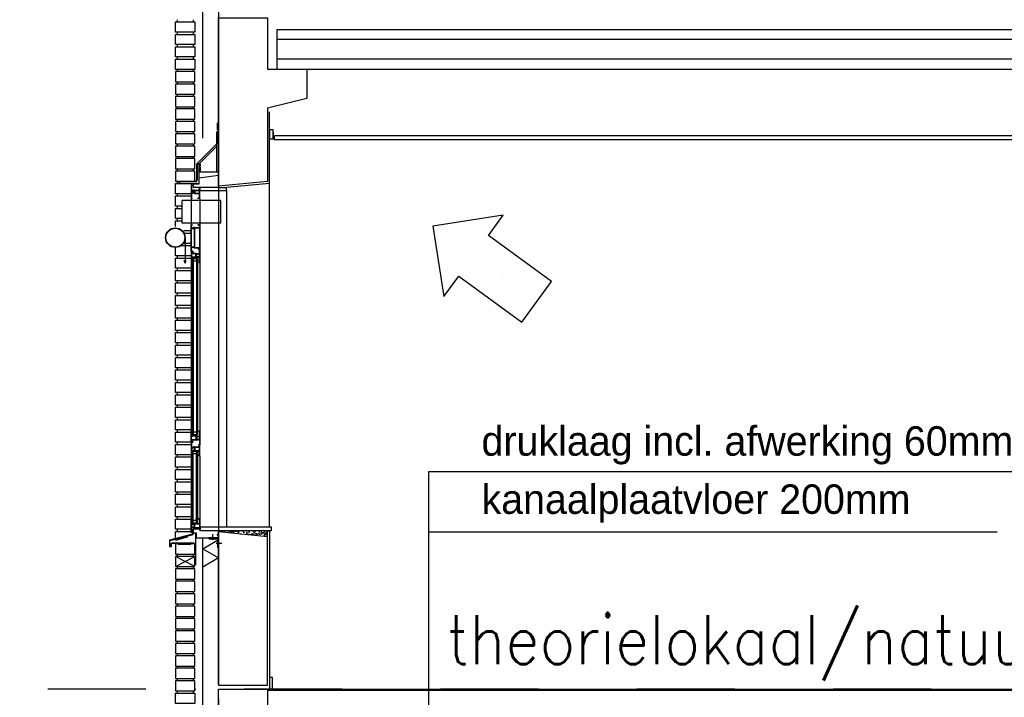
# Model space of a CAD drawing. Extents: x 0 to 140000, y 0 to 84100.
# Tile 45 of 105: x 33541 to 38557, y 15285 to 18738. Entities that reach past the tile are written whole.
import ezdxf
from ezdxf.enums import TextEntityAlignment as Align

# ---------------------------------------------------------------- set-up
doc = ezdxf.new("R2010")
doc.units = 0
doc.header["$LTSCALE"] = 100
doc.header["$MEASUREMENT"] = 0
for name, pattern in [('B0201', [50, 31.25, -6.25, 6.25, -6.25]), ('B0701', [9.375, 6.25, -3.125]), ('B0702', [4.6875, 3.125, -1.5625]), ('DASHDOT', [1, 0.5, -0.25, 0, -0.25])]:
    doc.linetypes.add(name, pattern=pattern)
doc.layers.get('0').update_dxf_attribs({"linetype": 'CONTINUOUS'})
for name, color, linetype in [('AA28----_ARCEER', 2, 'CONTINUOUS'), ('AA28----_KONSTRUKTIE', 1, 'CONTINUOUS'), ('AI31----_BUITENKOZIJ', 7, 'CONTINUOUS'), ('AL$0A---_WIJZIGINGEN', 2, 'CONTINUOUS'), ('AL$1A---_ALGEMEEN', 1, 'CONTINUOUS'), ('AL$1A---_ARCEER', 7, 'CONTINUOUS'), ('AL$7A---_STRAMIEN', 42, 'B0201'), ('AL$8A---_HULPLIJNEN', 1, 'CONTINUOUS'), ('AL21----_BUITENWAND', 2, 'CONTINUOUS'), ('AL21K---_ISOLATIE', 1, 'CONTINUOUS'), ('AL23----_ARCEER', 3, 'CONTINUOUS'), ('AL23----_VLOEREN', 7, 'CONTINUOUS'), ('AL28----_KONSTRUKTIE', 3, 'CONTINUOUS'), ('AL28MH--_METAAL', 3, 'CONTINUOUS'), ('AL31----_BUITENKOZIJ', 7, 'CONTINUOUS'), ('AL41P---_PLEISTERWRK', 7, 'CONTINUOUS'), ('AL43----_VLOERAFW', 1, 'CONTINUOUS'), ('AL45----_PLAFONDAFW', 7, 'CONTINUOUS'), ('AT$0A---_WIJZIGINGEN', 7, 'CONTINUOUS'), ('AT$1A---_ALGEMEEN', 7, 'CONTINUOUS'), ('AT$1A---_TEKST', 2, 'CONTINUOUS'), ('DICHTING', 3, 'B0702'), ('RNR-NM', 2, 'CONTINUOUS')]:
    doc.layers.add(name, color=color, linetype=linetype)
doc.styles.add('02_100', font='B-GBP.shx', dxfattribs={"height": 250})
doc.styles.add('03_AT', font='B-GBP')
doc.styles.add('BD_25-100-ROMANS', font='ROMANS', dxfattribs={"width": 0.9, "height": 250})

# ---------------------------------------------------------------- blocks, each defined once
blk = doc.blocks.new('281LGPH')
at = {"layer": 'AL28MH--_METAAL'}
blk.add_lwpolyline([(100, 0), (100, 4, 0.414214), (94, 10), (22, 10, -0.414214), (10, 22), (10, 94, 0.414214), (4, 100), (0, 100), (0, 0)], format="xyb", close=True, dxfattribs=at)
blk = doc.blocks.new('AD28HGHC')
at = {"color": 0, "linetype": 'BYBLOCK'}
blk.add_lwpolyline([(-14, -14), (36, -14), (36, -12.5, 0.414214), (32.5, -9), (-2, -9, -0.414214), (-9, -2), (-9, 32.5, 0.414214), (-12.5, 36), (-14, 36)], format="xyb", close=True, dxfattribs=at)
blk = doc.blocks.new('AS00S005')
at = {"layer": 'AL$0A---_WIJZIGINGEN'}
blk.add_lwpolyline([(0, 0), (-5.12, -5.12), (-5.12, -2.56), (-13.06, -2.56), (-13.06, 2.56), (-5.12, 2.56), (-5.12, 5.12)], close=True, dxfattribs=at)
at = {"layer": 'AT$0A---_WIJZIGINGEN', "color": 3, "style": '03_AT'}
blk.add_attdef('NUMMER', text='', height=3.5, dxfattribs=at).set_placement((-8.98, -0.06), align=Align.MIDDLE)

msp = doc.modelspace()

# ---------------------------------------------------------------- hatches: boundary and pattern name
at = {"layer": 'AA28----_KONSTRUKTIE'}
h = msp.add_hatch(dxfattribs=at)
h.set_pattern_fill('AR-SAND', color=256, scale=10, style=0)
h.set_pattern_definition([(37.5, (62074.577, -11818.375), (-0.6299336, 19.268238), [0, -15.2, 0, -17, 0, -16.25]), (7.5, (62074.577, -11818.375), (17.697767, 28.22146), [0, -8.2, 0, -13.7, 0, -5.25]), (327.5, (62062.277, -11818.375), (31.1414186, 0.0565905), [0, -5, 0, -18, 0, -23.5]), (317.5, (62062.277, -11818.375), (30.061266, 8.776756), [0, -2.5, 0, -11.8, 0, -13.5])])
h.paths.add_polyline_path([(34553.8, 16134), (34553.8, 16130), (34803.8, 16105.1), (34803.8, 16134)])
h = msp.add_hatch(dxfattribs=at)
h.set_pattern_fill('PREFAB3', color=256, scale=250, style=0)
h.set_pattern_definition([(0, (62114.58, -11708.38), (147.5, 107.5), [0, -60, 0, -80, 0, -140]), (10, (62217.08, -11593.38), (82.7218, 207.5171), [0, -155, 0, -35, 0, -132.5]), (20, (62132.08, -11618.38), (52.685, 242.6531), [0, -107.5, 0, -72.5, 0, -157.5]), (30, (62229.58, -11643.38), (5.9327, 199.7243), [0, -140, 0, -177.5, 0, -127.5]), (40, (62187.08, -11668.38), (70.0209, 212.13987), [0, -102.5, 0, -82.5, 0, -142.5]), (50, (62292.08, -11693.38), (-38.52095, 156.3366), [0, -30, 0, -197.5, 0, -117.5]), (60, (62244.58, -11718.38), (-37.55926, 269.94546), [0, -37.5, 0, -117.5, 0, -135]), (70, (62184.58, -11743.38), (-70.44244, 142.6985), [0, -70, 0, -80, 0, -182.5]), (80, (62202.08, -11768.38), (-85.4692, 177.53878), [0, -90, 0, -107.5]), (90, (62309.58, -11793.38), (-167.5, 115), [0, -137.5, 0, -77.5, 0, -182.5]), (100, (62099.58, -11768.38), (-151.4735, 67.2181), [0, -70, 0, -145, 0, -165]), (110, (62124.58, -11743.38), (-156.81115, 123.83563), [0, -120, 0, -95, 0, -132.5]), (120, (62149.58, -11718.38), (-222.98394, 76.2195), [0, -165, 0, -52.5, 0, -190]), (130, (62174.58, -11693.38), (-165.16337, -1.52075), [0, -95, 0, -35, 0, -195]), (140, (62199.58, -11668.38), (-259.7095, -33.3688), [0, -27.5, 0, -145, 0, -120]), (150, (62224.58, -11643.38), (-200.9984, -83.1394), [0, -70, 0, -82.5, 0, -160]), (160, (62249.58, -11618.38), (-247.3775, -138.7602), [0, -147.5, 0, -60, 0, -102.5]), (170, (62274.58, -11593.38), (-121.19774, -125.86643), [0, -95, 0, -55, 0, -192.5]), (45, (62074.58, -11818.38), (-110.87434, 110.87434), [])])
h.paths.add_polyline_path([(34803.8, 16056.2), (34553.8, 16056.2), (34553.8, 16048), (34553.8, 16048), (34553.8, 15326.7), (34803.8, 15326.7)])
h.paths.add_polyline_path([(34553.8, 16130), (34553.8, 16098), (34553.8, 16098), (34553.8, 16056.2), (34803.8, 16056.2), (34803.8, 16105.1)], flags=16)
h.paths.add_polyline_path([(34803.8, 15326.7), (34803.8, 16105.1), (34553.8, 16130), (34553.8, 15326.7)])

# ---------------------------------------------------------------- linework, layer by layer
at = {"color": 1, "linetype": 'CONTINUOUS'}
for q in [(34553.8, 16089), (34553.8, 15995.5)]:
    msp.add_line((34473.8, 16041.7), q, dxfattribs=at)
at = {"layer": 'AA28----_ARCEER'}
for p, q in [((34383.8, 17627.2), (34383.8, 17497.5)), ((34383.8, 17497.5), (34379, 17511.3)), ((34383.8, 17497.5), (34388.6, 17511.3))]:
    msp.add_line(p, q, dxfattribs=at)
at = {"layer": 'AI31----_BUITENKOZIJ', "color": 1}
for p, q in [((34413.8, 17825.9), (34413.8, 16195.5)), ((34458.8, 17825.9), (34458.8, 16642.6)), ((34458.8, 16515.2), (34458.8, 16195.5))]:
    msp.add_line(p, q, dxfattribs=at)
at = {"layer": 'AI31----_BUITENKOZIJ'}
for p, q in [((34307.6, 16058.9), (34313.6, 16071.9)), ((34309.5, 16057.8), (34307.6, 16058.9)), ((34315, 16069.9), (34309.5, 16057.8)), ((34313.6, 16071.9), (34427.2, 16071.9)), ((34427.2, 16069.9), (34315, 16069.9))]:
    msp.add_line(p, q, dxfattribs=at)
at = {"layer": 'AI31----_BUITENKOZIJ', "linetype": 'CONTINUOUS'}
for points in [[(34413.8, 17896.4), (34413.8, 17826.4)], [(34418.8, 17896.4), (34413.8, 17896.4)], [(34415.8, 17894.4), (34415.8, 17869.9)], [(34416.8, 17894.4), (34415.8, 17894.4)], [(34418.8, 17869.9), (34415.8, 17869.9)], [(34415.8, 17867.9), (34415.8, 17854.9)], [(34416.8, 17867.9), (34415.8, 17867.9)], [(34418.8, 17896.4), (34418.8, 17893.4), (34416.8, 17893.4), (34416.8, 17894.4)], [(34418.8, 17869.9), (34418.8, 17866.9), (34416.8, 17866.9), (34416.8, 17867.9)], [(34426.8, 17869.9), (34426.8, 17866.9), (34428.8, 17866.9), (34428.8, 17867.9)], [(34431.8, 17869.9), (34426.8, 17869.9)], [(34431.8, 17867.9), (34428.8, 17867.9)], [(34431.8, 17869.9), (34456.8, 17869.9)], [(34431.8, 17867.9), (34431.8, 17854.9)], [(34433.8, 17867.9), (34433.8, 17854.9)], [(34433.8, 17867.9), (34456.8, 17867.9)], [(34453.8, 17876.4), (34453.8, 17873.4), (34455.8, 17873.4), (34455.8, 17874.4)], [(34458.8, 17876.4), (34453.8, 17876.4)], [(34456.8, 17854.9), (34456.8, 17867.9)], [(34458.8, 17826.4), (34458.8, 17876.4)], [(34418.8, 17826.4), (34413.8, 17826.4)], [(34416.8, 17854.9), (34415.8, 17854.9)], [(34415.8, 17852.9), (34415.8, 17828.4)], [(34418.8, 17852.9), (34415.8, 17852.9)], [(34416.8, 17828.4), (34415.8, 17828.4)], [(34418.8, 17852.9), (34418.8, 17855.9), (34416.8, 17855.9), (34416.8, 17854.9)], [(34418.8, 17826.4), (34418.8, 17829.4), (34416.8, 17829.4), (34416.8, 17828.4)], [(34426.8, 17852.9), (34426.8, 17855.9), (34428.8, 17855.9), (34428.8, 17854.9)], [(34431.8, 17852.9), (34426.8, 17852.9)], [(34431.8, 17854.9), (34428.8, 17854.9)], [(34431.8, 17852.9), (34456.8, 17852.9)], [(34433.8, 17854.9), (34456.8, 17854.9)], [(34448.8, 17826.4), (34448.8, 17829.4), (34450.8, 17829.4), (34450.8, 17828.4)], [(34458.8, 17826.4), (34448.8, 17826.4)], [(34456.8, 17828.4), (34450.8, 17828.4)], [(34456.8, 17828.4), (34456.8, 17852.9)], [(34413.8, 17559.4), (34413.8, 17693.4)], [(34418.8, 17693.4), (34413.8, 17693.4)], [(34416.8, 17691.4), (34415.8, 17691.4)], [(34415.8, 17679), (34415.8, 17691.4)], [(34418.8, 17679), (34415.8, 17679)], [(34415.8, 17577.4), (34415.8, 17677)], [(34416.8, 17677), (34415.8, 17677)], [(34418.8, 17693.4), (34418.8, 17690.4), (34416.8, 17690.4), (34416.8, 17691.4)], [(34418.8, 17679), (34418.8, 17676), (34416.8, 17676), (34416.8, 17677)], [(34431.8, 17679), (34426.8, 17679)], [(34426.8, 17679), (34426.8, 17676), (34428.8, 17676), (34428.8, 17677)], [(34431.8, 17677), (34428.8, 17677)], [(34431.8, 17679), (34456.8, 17679)], [(34431.8, 17577.4), (34431.8, 17677)], [(34433.8, 17577.4), (34433.8, 17677)], [(34433.8, 17677), (34456.8, 17677)], [(34458.8, 17693.4), (34448.8, 17693.4)], [(34448.8, 17693.4), (34448.8, 17690.4), (34450.8, 17690.4), (34450.8, 17691.4)], [(34456.8, 17691.4), (34450.8, 17691.4)], [(34456.8, 17691.4), (34456.8, 17679)], [(34456.8, 17677), (34456.8, 17577.4)], [(34458.8, 17693.4), (34458.8, 17575.4)], [(34418.8, 17559.4), (34413.8, 17559.4)], [(34416.8, 17577.4), (34415.8, 17577.4)], [(34418.8, 17575.4), (34415.8, 17575.4)], [(34415.8, 17561.4), (34415.8, 17575.4)], [(34416.8, 17561.4), (34415.8, 17561.4)], [(34418.8, 17575.4), (34418.8, 17578.4), (34416.8, 17578.4), (34416.8, 17577.4)], [(34418.8, 17559.4), (34418.8, 17562.4), (34416.8, 17562.4), (34416.8, 17561.4)], [(34426.8, 17575.4), (34426.8, 17578.4), (34428.8, 17578.4), (34428.8, 17577.4)], [(34431.8, 17575.4), (34426.8, 17575.4)], [(34431.8, 17577.4), (34428.8, 17577.4)], [(34431.8, 17575.4), (34450, 17575.4)], [(34433.8, 17577.4), (34456.8, 17577.4)], [(34450, 17569.3), (34452, 17569.3)], [(34452, 17575.4), (34452, 17569.3)], [(34452, 17575.4), (34458.8, 17575.4)], [(34453.8, 17572.3), (34458.8, 17572.3)], [(34453.8, 17572.3), (34453.8, 17569.3), (34455.8, 17569.3), (34455.8, 17570.3)], [(34455.8, 17570.3), (34456.8, 17570.3)], [(34456.8, 17547.3), (34456.8, 17570.3)], [(34458.8, 17500.3), (34458.8, 17572.3)], [(34413.8, 17556.5), (34413.8, 17500.3)], [(34413.8, 17556.5), (34423.8, 17556.5)], [(34415.8, 17554.5), (34421.8, 17554.5)], [(34415.8, 17554.5), (34415.8, 17547.3)], [(34440.8, 17547.3), (34415.8, 17547.3)], [(34415.8, 17545.3), (34415.8, 17527.3)], [(34438.8, 17545.3), (34415.8, 17545.3)], [(34438.8, 17527.3), (34415.8, 17527.3)], [(34440.8, 17525.3), (34415.8, 17525.3)], [(34423.8, 17556.5), (34423.8, 17553.5), (34421.8, 17553.5), (34421.8, 17554.5)], [(34438.8, 17527.3), (34438.8, 17545.3)], [(34440.8, 17547.3), (34445.8, 17547.3)], [(34440.8, 17527.3), (34440.8, 17545.3)], [(34440.8, 17545.3), (34443.8, 17545.3)], [(34440.8, 17527.3), (34443.8, 17527.3)], [(34440.8, 17525.3), (34445.8, 17525.3)], [(34445.8, 17547.3), (34445.8, 17544.3), (34443.8, 17544.3), (34443.8, 17545.3)], [(34445.8, 17525.3), (34445.8, 17528.3), (34443.8, 17528.3), (34443.8, 17527.3)], [(34453.8, 17547.3), (34456.8, 17547.3)], [(34453.8, 17547.3), (34453.8, 17544.3), (34455.8, 17544.3), (34455.8, 17545.3)], [(34453.8, 17525.3), (34453.8, 17528.3), (34455.8, 17528.3), (34455.8, 17527.3)], [(34453.8, 17525.3), (34456.8, 17525.3)], [(34455.8, 17545.3), (34456.8, 17545.3)], [(34455.8, 17527.3), (34456.8, 17527.3)], [(34456.8, 17527.3), (34456.8, 17545.3)], [(34456.8, 17502.3), (34456.8, 17525.3)], [(34413.8, 17500.3), (34418.8, 17500.3)], [(34418.8, 17500.3), (34418.8, 17503.3), (34416.8, 17503.3), (34416.8, 17502.3)], [(34453.8, 17500.3), (34453.8, 17503.3), (34455.8, 17503.3), (34455.8, 17502.3)], [(34453.8, 17500.3), (34458.8, 17500.3)], [(34455.8, 17502.3), (34456.8, 17502.3)], [(34413.8, 16642.6), (34418.8, 16642.6)], [(34413.8, 16586.4), (34413.8, 16642.6)], [(34440.8, 16617.6), (34415.8, 16617.6)], [(34438.8, 16615.6), (34415.8, 16615.6)], [(34415.8, 16597.6), (34415.8, 16615.6)], [(34418.8, 16642.6), (34418.8, 16639.6), (34416.8, 16639.6), (34416.8, 16640.6)], [(34438.8, 16615.6), (34438.8, 16597.6)], [(34440.8, 16617.6), (34445.8, 16617.6)], [(34440.8, 16615.6), (34443.8, 16615.6)], [(34440.8, 16615.6), (34440.8, 16597.6)], [(34445.8, 16617.6), (34445.8, 16614.6), (34443.8, 16614.6), (34443.8, 16615.6)], [(34453.8, 16642.6), (34458.8, 16642.6)], [(34453.8, 16642.6), (34453.8, 16639.6), (34455.8, 16639.6), (34455.8, 16640.6)], [(34453.8, 16617.6), (34456.8, 16617.6)], [(34453.8, 16617.6), (34453.8, 16614.6), (34455.8, 16614.6), (34455.8, 16615.6)], [(34455.8, 16640.6), (34456.8, 16640.6)], [(34455.8, 16615.6), (34456.8, 16615.6)], [(34456.8, 16640.6), (34456.8, 16617.6)], [(34456.8, 16615.6), (34456.8, 16597.6)], [(34458.8, 16642.6), (34458.8, 16570.6)], [(34413.8, 16586.4), (34423.8, 16586.4)], [(34413.8, 16585.2), (34413.8, 16515.2)], [(34418.8, 16585.2), (34413.8, 16585.2)], [(34438.8, 16597.6), (34415.8, 16597.6)], [(34440.8, 16595.6), (34415.8, 16595.6)], [(34415.8, 16588.4), (34415.8, 16595.6)], [(34415.8, 16588.4), (34421.8, 16588.4)], [(34416.8, 16583.2), (34415.8, 16583.2)], [(34415.8, 16583.2), (34415.8, 16561.2)], [(34418.8, 16561.2), (34415.8, 16561.2)], [(34415.8, 16559.2), (34415.8, 16542.2)], [(34416.8, 16559.2), (34415.8, 16559.2)], [(34418.8, 16585.2), (34418.8, 16582.2), (34416.8, 16582.2), (34416.8, 16583.2)], [(34418.8, 16561.2), (34418.8, 16558.2), (34416.8, 16558.2), (34416.8, 16559.2)], [(34423.8, 16586.4), (34423.8, 16589.4), (34421.8, 16589.4), (34421.8, 16588.4)], [(34431.8, 16561.2), (34426.8, 16561.2)], [(34426.8, 16561.2), (34426.8, 16558.2), (34428.8, 16558.2), (34428.8, 16559.2)], [(34431.8, 16559.2), (34428.8, 16559.2)], [(34431.8, 16561.2), (34456.8, 16561.2)], [(34431.8, 16559.2), (34431.8, 16542.2)], [(34433.8, 16559.2), (34433.8, 16542.2)], [(34433.8, 16559.2), (34456.8, 16559.2)], [(34440.8, 16597.6), (34443.8, 16597.6)], [(34440.8, 16595.6), (34445.8, 16595.6)], [(34445.8, 16595.6), (34445.8, 16598.6), (34443.8, 16598.6), (34443.8, 16597.6)], [(34453.8, 16595.6), (34453.8, 16598.6), (34455.8, 16598.6), (34455.8, 16597.6)], [(34453.8, 16595.6), (34456.8, 16595.6)], [(34453.8, 16570.6), (34453.8, 16573.6), (34455.8, 16573.6), (34455.8, 16572.6)], [(34453.8, 16570.6), (34458.8, 16570.6)], [(34458.8, 16566.2), (34453.8, 16566.2)], [(34453.8, 16566.2), (34453.8, 16563.2), (34455.8, 16563.2), (34455.8, 16564.2)], [(34455.8, 16597.6), (34456.8, 16597.6)], [(34455.8, 16572.6), (34456.8, 16572.6)], [(34456.8, 16595.6), (34456.8, 16572.6)], [(34456.8, 16542.2), (34456.8, 16559.2)], [(34458.8, 16515.2), (34458.8, 16566.2)], [(34418.8, 16515.2), (34413.8, 16515.2)], [(34416.8, 16542.2), (34415.8, 16542.2)], [(34418.8, 16540.2), (34415.8, 16540.2)], [(34415.8, 16540.2), (34415.8, 16517.2)], [(34416.8, 16517.2), (34415.8, 16517.2)], [(34418.8, 16540.2), (34418.8, 16543.2), (34416.8, 16543.2), (34416.8, 16542.2)], [(34418.8, 16515.2), (34418.8, 16518.2), (34416.8, 16518.2), (34416.8, 16517.2)], [(34426.8, 16540.2), (34426.8, 16543.2), (34428.8, 16543.2), (34428.8, 16542.2)], [(34431.8, 16540.2), (34426.8, 16540.2)], [(34431.8, 16542.2), (34428.8, 16542.2)], [(34431.8, 16540.2), (34456.8, 16540.2)], [(34433.8, 16542.2), (34456.8, 16542.2)], [(34448.8, 16515.2), (34448.8, 16518.2), (34450.8, 16518.2), (34450.8, 16517.2)], [(34458.8, 16515.2), (34448.8, 16515.2)], [(34456.8, 16517.2), (34450.8, 16517.2)], [(34456.8, 16517.2), (34456.8, 16540.2)], [(34418.8, 16195.5), (34413.8, 16195.5)], [(34413.8, 16125.5), (34413.8, 16195.5)], [(34415.8, 16171.5), (34415.8, 16193.5)], [(34416.8, 16193.5), (34415.8, 16193.5)], [(34418.8, 16171.5), (34415.8, 16171.5)], [(34416.8, 16169.5), (34415.8, 16169.5)], [(34415.8, 16151.5), (34415.8, 16169.5)], [(34418.8, 16195.5), (34418.8, 16192.5), (34416.8, 16192.5), (34416.8, 16193.5)], [(34418.8, 16171.5), (34418.8, 16168.5), (34416.8, 16168.5), (34416.8, 16169.5)], [(34418.8, 16149.5), (34418.8, 16152.5), (34416.8, 16152.5), (34416.8, 16151.5)], [(34426.8, 16171.5), (34426.8, 16168.5), (34428.8, 16168.5), (34428.8, 16169.5)], [(34431.8, 16171.5), (34426.8, 16171.5)], [(34426.8, 16149.5), (34426.8, 16152.5), (34428.8, 16152.5), (34428.8, 16151.5)], [(34431.8, 16169.5), (34428.8, 16169.5)], [(34431.8, 16171.5), (34456.8, 16171.5)], [(34431.8, 16151.5), (34431.8, 16169.5)], [(34433.8, 16169.5), (34456.8, 16169.5)], [(34433.8, 16151.5), (34433.8, 16169.5)], [(34458.8, 16195.5), (34448.8, 16195.5)], [(34448.8, 16195.5), (34448.8, 16192.5), (34450.8, 16192.5), (34450.8, 16193.5)], [(34456.8, 16193.5), (34450.8, 16193.5)], [(34456.8, 16193.5), (34456.8, 16171.5)], [(34456.8, 16169.5), (34456.8, 16151.5)], [(34458.8, 16195.5), (34458.8, 16144.5)], [(34418.8, 16125.5), (34413.8, 16125.5)], [(34416.8, 16151.5), (34415.8, 16151.5)], [(34415.8, 16127.5), (34415.8, 16149.5)], [(34418.8, 16149.5), (34415.8, 16149.5)], [(34416.8, 16127.5), (34415.8, 16127.5)], [(34418.8, 16125.5), (34418.8, 16128.5), (34416.8, 16128.5), (34416.8, 16127.5)], [(34431.8, 16149.5), (34426.8, 16149.5)], [(34431.8, 16151.5), (34428.8, 16151.5)], [(34431.8, 16149.5), (34456.8, 16149.5)], [(34433.8, 16151.5), (34456.8, 16151.5)], [(34453.8, 16144.5), (34453.8, 16147.5), (34455.8, 16147.5), (34455.8, 16146.5)], [(34458.8, 16144.5), (34453.8, 16144.5)]]:
    msp.add_lwpolyline(points, dxfattribs=at)
for points in [[(34415.8, 17864.9), (34431.8, 17864.9), (34431.8, 17866.9), (34415.8, 17866.9)], [(34415.8, 17857.9), (34431.8, 17857.9), (34431.8, 17855.9), (34415.8, 17855.9)], [(34415.8, 17674), (34431.8, 17674), (34431.8, 17676), (34415.8, 17676)], [(34415.8, 17580.4), (34431.8, 17580.4), (34431.8, 17578.4), (34415.8, 17578.4)], [(34456.8, 17542.3), (34440.8, 17542.3), (34440.8, 17544.3), (34456.8, 17544.3)], [(34456.8, 17530.3), (34440.8, 17530.3), (34440.8, 17528.3), (34456.8, 17528.3)], [(34456.8, 16612.6), (34440.8, 16612.6), (34440.8, 16614.6), (34456.8, 16614.6)], [(34415.8, 16556.2), (34431.8, 16556.2), (34431.8, 16558.2), (34415.8, 16558.2)], [(34456.8, 16600.6), (34440.8, 16600.6), (34440.8, 16598.6), (34456.8, 16598.6)], [(34415.8, 16545.2), (34431.8, 16545.2), (34431.8, 16543.2), (34415.8, 16543.2)], [(34415.8, 16166.5), (34431.8, 16166.5), (34431.8, 16168.5), (34415.8, 16168.5)], [(34415.8, 16154.5), (34431.8, 16154.5), (34431.8, 16152.5), (34415.8, 16152.5)], [(34313.8, 16061.3), (34311.8, 16061.3), (34311.8, 16056.3), (34305.8, 16056.3), (34305.8, 16084.6), (34423.8, 16115.5), (34423.8, 16142.5), (34421.8, 16142.5), (34421.8, 16117), (34303.8, 16086.2), (34303.8, 16054.3), (34313.8, 16054.3)]]:
    msp.add_lwpolyline(points, close=True, dxfattribs=at)
at = {"layer": 'AL$1A---_ALGEMEEN'}
for p, q in [((35623.8, 16435.1), (35623.8, 14776.7)), ((39387, 16435.1), (35623.8, 16435.1)), ((38520.2, 16126.8), (35623.8, 16126.8))]:
    msp.add_line(p, q, dxfattribs=at)
at = {"layer": 'AL$1A---_ARCEER', "color": 1}
for p, q in [((34463.8, 17999.7), (34455.8, 17999.7)), ((34463.8, 17992.7), (34455.8, 17992.7)), ((34463.8, 17985.7), (34455.8, 17985.7)), ((34463.8, 17978.7), (34455.8, 17978.7)), ((34463.8, 17971.7), (34455.8, 17971.7)), ((34463.8, 17964.7), (34455.8, 17964.7))]:
    msp.add_line(p, q, dxfattribs=at)
at = {"layer": 'AL$7A---_STRAMIEN'}
msp.add_line((34553.8, 39027.2), (34553.8, 4132.5), dxfattribs=at)
at = {"layer": 'AL$7A---_STRAMIEN', "color": 1, "linetype": 'DASHDOT', "ltscale": 10}
msp.add_line((74188.1, 15326.7), (32778.5, 15326.7), dxfattribs=at)
at = {"layer": 'AL$8A---_HULPLIJNEN'}
for p, q in [((34813.8, 17872.9), (34813.8, 18267.8)), ((34813.8, 16134), (34813.8, 15326.7)), ((34347.8, 16066.5), (34412.3, 16069.9)), ((34412.3, 16066.5), (34347.8, 16069.9))]:
    msp.add_line(p, q, dxfattribs=at)
for points in [[(34335.8, 16086.9), (34396.3, 16103.1), (34395, 16107.8), (34334.5, 16091.5)], [(34347.8, 16066.5), (34412.3, 16066.5), (34412.3, 16069.9), (34347.8, 16069.9)]]:
    msp.add_lwpolyline(points, close=True, dxfattribs=at)
at = {"layer": 'AL21----_BUITENWAND', "color": 1}
for p, q in [((34343.8, 18738), (34343.8, 18726.7)), ((34423.8, 18738), (34423.8, 18726.7)), ((34343.8, 18674.7), (34343.8, 18663.4)), ((34423.8, 18674.7), (34423.8, 18663.4)), ((34343.8, 18611.4), (34343.8, 18600)), ((34423.8, 18611.4), (34423.8, 18600)), ((34343.8, 18548), (34343.8, 18536.7)), ((34423.8, 18548), (34423.8, 18536.7)), ((34343.8, 18484.7), (34343.8, 18473.4)), ((34423.8, 18484.7), (34423.8, 18473.4)), ((34343.8, 18421.4), (34343.8, 18410)), ((34423.8, 18421.4), (34423.8, 18410)), ((34343.8, 18358), (34343.8, 18346.7)), ((34423.8, 18358), (34423.8, 18346.7)), ((34343.8, 18294.7), (34343.8, 18283.4)), ((34423.8, 18294.7), (34423.8, 18283.4)), ((34343.8, 18231.4), (34343.8, 18220)), ((34423.8, 18231.4), (34423.8, 18220)), ((34343.8, 18168), (34343.8, 18156.7)), ((34423.8, 18168), (34423.8, 18156.7)), ((34343.8, 18104.7), (34343.8, 18093.4)), ((34423.8, 18104.7), (34423.8, 18093.4)), ((34343.8, 18041.4), (34343.8, 18030)), ((34423.8, 18041.4), (34423.8, 18030)), ((34343.8, 17978), (34343.8, 17966.7)), ((34423.8, 17978), (34423.8, 17966.7)), ((34433.8, 15951.4), (34333.8, 16003.4)), ((34333.8, 15951.4), (34433.8, 16003.4)), ((34343.8, 16014.7), (34343.8, 16003.4)), ((34423.8, 16014.7), (34423.8, 16003.4)), ((34343.8, 15951.4), (34343.8, 15940)), ((34423.8, 15951.4), (34423.8, 15940)), ((34343.8, 15888), (34343.8, 15876.7)), ((34423.8, 15888), (34423.8, 15876.7)), ((34343.8, 15824.7), (34343.8, 15813.4)), ((34423.8, 15824.7), (34423.8, 15813.4)), ((34343.8, 15761.4), (34343.8, 15750)), ((34423.8, 15761.4), (34423.8, 15750)), ((34343.8, 15698), (34343.8, 15686.7)), ((34423.8, 15698), (34423.8, 15686.7)), ((34343.8, 15634.7), (34343.8, 15623.4)), ((34423.8, 15634.7), (34423.8, 15623.4)), ((34343.8, 15571.4), (34343.8, 15560)), ((34423.8, 15571.4), (34423.8, 15560)), ((34343.8, 15508), (34343.8, 15496.7)), ((34423.8, 15508), (34423.8, 15496.7)), ((34343.8, 15444.7), (34343.8, 15433.4)), ((34343.8, 15444.7), (34343.8, 15433.4)), ((34423.8, 15444.7), (34423.8, 15433.4)), ((34423.8, 15444.7), (34423.8, 15433.4)), ((34343.8, 15381.4), (34343.8, 15370)), ((34423.8, 15381.4), (34423.8, 15370)), ((34343.8, 15318), (34343.8, 15306.7)), ((34423.8, 15318), (34423.8, 15306.7))]:
    msp.add_line(p, q, dxfattribs=at)
at = {"layer": 'AL21----_BUITENWAND', "color": 42}
for p, q in [((34343.8, 17914.7), (34343.8, 17903.4)), ((34343.8, 17851.4), (34343.8, 17840)), ((34343.8, 17788), (34343.8, 17776.7)), ((34343.8, 17724.7), (34343.8, 17713.4)), ((34343.8, 17534.7), (34343.8, 17523.4)), ((34343.8, 17471.4), (34343.8, 17460)), ((34343.8, 17408), (34343.8, 17396.7)), ((34343.8, 17344.7), (34343.8, 17333.4)), ((34343.8, 17281.4), (34343.8, 17270)), ((34343.8, 17218), (34343.8, 17206.7)), ((34343.8, 17154.7), (34343.8, 17143.4)), ((34343.8, 17091.4), (34343.8, 17080)), ((34343.8, 17028), (34343.8, 17016.7)), ((34343.8, 16964.7), (34343.8, 16953.4)), ((34343.8, 16901.4), (34343.8, 16890)), ((34343.8, 16838), (34343.8, 16826.7)), ((34343.8, 16774.7), (34343.8, 16763.4)), ((34343.8, 16711.4), (34343.8, 16700)), ((34343.8, 16648), (34343.8, 16636.7)), ((34343.8, 16584.7), (34343.8, 16573.4)), ((34343.8, 16521.4), (34343.8, 16510)), ((34343.8, 16458), (34343.8, 16446.7)), ((34343.8, 16394.7), (34343.8, 16383.4)), ((34343.8, 16331.4), (34343.8, 16320)), ((34343.8, 16268), (34343.8, 16256.7)), ((34343.8, 16204.7), (34343.8, 16193.4)), ((34343.8, 16141.4), (34343.8, 16130))]:
    msp.add_line(p, q, dxfattribs=at)
at = {"layer": 'AL21----_BUITENWAND'}
for points in [[(34333.8, 18726.7), (34433.8, 18726.7), (34433.8, 18674.7), (34333.8, 18674.7)], [(34333.8, 18663.4), (34433.8, 18663.4), (34433.8, 18611.4), (34333.8, 18611.4)], [(34333.8, 18600), (34433.8, 18600), (34433.8, 18548), (34333.8, 18548)], [(34333.8, 18536.7), (34433.8, 18536.7), (34433.8, 18484.7), (34333.8, 18484.7)], [(34333.8, 18421.4), (34433.8, 18421.4), (34433.8, 18473.4), (34333.8, 18473.4)], [(34333.8, 18358), (34433.8, 18358), (34433.8, 18410), (34333.8, 18410)], [(34333.8, 18294.7), (34433.8, 18294.7), (34433.8, 18346.7), (34333.8, 18346.7)], [(34333.8, 18231.4), (34433.8, 18231.4), (34433.8, 18283.4), (34333.8, 18283.4)], [(34333.8, 18168), (34433.8, 18168), (34433.8, 18220), (34333.8, 18220)], [(34333.8, 18104.7), (34433.8, 18104.7), (34433.8, 18156.7), (34333.8, 18156.7)], [(34333.8, 18041.4), (34433.8, 18041.4), (34433.8, 18093.4), (34333.8, 18093.4)], [(34333.8, 17978), (34433.8, 17978), (34433.8, 18030), (34333.8, 18030)], [(34333.8, 17914.7), (34433.8, 17914.7), (34433.8, 17966.7), (34333.8, 17966.7)], [(34333.8, 16014.7), (34433.8, 16014.7), (34433.8, 16066.7), (34333.8, 16066.7)], [(34333.8, 15951.4), (34433.8, 15951.4), (34433.8, 16003.4), (34333.8, 16003.4)], [(34333.8, 15888), (34433.8, 15888), (34433.8, 15940), (34333.8, 15940)], [(34333.8, 15824.7), (34433.8, 15824.7), (34433.8, 15876.7), (34333.8, 15876.7)], [(34333.8, 15761.4), (34433.8, 15761.4), (34433.8, 15813.4), (34333.8, 15813.4)], [(34333.8, 15698), (34433.8, 15698), (34433.8, 15750), (34333.8, 15750)], [(34333.8, 15634.7), (34433.8, 15634.7), (34433.8, 15686.7), (34333.8, 15686.7)], [(34333.8, 15571.4), (34433.8, 15571.4), (34433.8, 15623.4), (34333.8, 15623.4)], [(34333.8, 15508), (34433.8, 15508), (34433.8, 15560), (34333.8, 15560)], [(34333.8, 15444.7), (34433.8, 15444.7), (34433.8, 15496.7), (34333.8, 15496.7)], [(34333.8, 15381.4), (34433.8, 15381.4), (34433.8, 15433.4), (34333.8, 15433.4)], [(34333.8, 15318), (34433.8, 15318), (34433.8, 15370), (34333.8, 15370)], [(34813.8, 15326.7), (34828.8, 15326.7), (34828.8, 15386.7), (34813.8, 15386.7)], [(34333.8, 15306.7), (34433.8, 15306.7), (34433.8, 15254.7), (34333.8, 15254.7)]]:
    msp.add_lwpolyline(points, close=True, dxfattribs=at)
at = {"layer": 'AL21----_BUITENWAND', "color": 42}
for points in [[(34413.8, 17851.4), (34333.8, 17851.4), (34333.8, 17903.4), (34413.8, 17903.4)], [(34366.3, 17788), (34333.8, 17788), (34333.8, 17840), (34413.8, 17840)], [(34366.3, 17724.7), (34333.8, 17724.7), (34333.8, 17776.7), (34366.3, 17776.7)], [(34333.8, 17684.2), (34333.8, 17713.4), (34366.3, 17713.4)], [(34413.8, 17661.4), (34374.5, 17661.4)], [(34383.5, 17650), (34413.8, 17650)], [(34413.8, 17534.7), (34333.8, 17534.7), (34333.8, 17577.2)], [(34363.1, 17586.7), (34413.8, 17586.7)], [(34413.8, 17598), (34374.4, 17598)], [(34413.8, 17471.4), (34333.8, 17471.4), (34333.8, 17523.4), (34413.8, 17523.4)], [(34413.8, 17408), (34333.8, 17408), (34333.8, 17460), (34413.8, 17460)], [(34413.8, 17344.7), (34333.8, 17344.7), (34333.8, 17396.7), (34413.8, 17396.7)], [(34413.8, 17281.4), (34333.8, 17281.4), (34333.8, 17333.4), (34413.8, 17333.4)], [(34413.8, 17218), (34333.8, 17218), (34333.8, 17270), (34413.8, 17270)], [(34413.8, 17154.7), (34333.8, 17154.7), (34333.8, 17206.7), (34413.8, 17206.7)], [(34413.8, 17091.4), (34333.8, 17091.4), (34333.8, 17143.4), (34413.8, 17143.4)], [(34413.8, 17028), (34333.8, 17028), (34333.8, 17080), (34413.8, 17080)], [(34413.8, 16964.7), (34333.8, 16964.7), (34333.8, 17016.7), (34413.8, 17016.7)], [(34413.8, 16901.4), (34333.8, 16901.4), (34333.8, 16953.4), (34413.8, 16953.4)], [(34413.8, 16838), (34333.8, 16838), (34333.8, 16890), (34413.8, 16890)], [(34413.8, 16774.7), (34333.8, 16774.7), (34333.8, 16826.7), (34413.8, 16826.7)], [(34413.8, 16711.4), (34333.8, 16711.4), (34333.8, 16763.4), (34413.8, 16763.4)], [(34413.8, 16648), (34333.8, 16648), (34333.8, 16700), (34413.8, 16700)], [(34413.8, 16584.7), (34333.8, 16584.7), (34333.8, 16636.7), (34413.8, 16636.7)], [(34413.8, 16521.4), (34333.8, 16521.4), (34333.8, 16573.4), (34413.8, 16573.4)], [(34413.8, 16458), (34333.8, 16458), (34333.8, 16510), (34413.8, 16510)], [(34413.8, 16394.7), (34333.8, 16394.7), (34333.8, 16446.7), (34413.8, 16446.7)], [(34413.8, 16331.4), (34333.8, 16331.4), (34333.8, 16383.4), (34413.8, 16383.4)], [(34413.8, 16268), (34333.8, 16268), (34333.8, 16320), (34413.8, 16320)], [(34413.8, 16204.7), (34333.8, 16204.7), (34333.8, 16256.7), (34413.8, 16256.7)], [(34413.8, 16141.4), (34333.8, 16141.4), (34333.8, 16193.4), (34413.8, 16193.4)], [(34333.8, 16091.1), (34333.8, 16130), (34413.8, 16130)]]:
    msp.add_lwpolyline(points, dxfattribs=at)
at = {"layer": 'AL21K---_ISOLATIE', "color": 1}
for p, q in [((34473.8, 18133.7), (34473.8, 19518)), ((34473.8, 14713.7), (34473.8, 16098))]:
    msp.add_line(p, q, dxfattribs=at)
at = {"layer": 'AL21K---_ISOLATIE'}
for p, q in [((34419.8, 16623.2), (34419.8, 17520.8)), ((34442.1, 17508.3), (34424.8, 17508.3)), ((34446.8, 16623.2), (34419.8, 16623.2)), ((34442.1, 16635.8), (34424.8, 16635.8)), ((34419.8, 16185.5), (34419.8, 16537.7)), ((34446.8, 16537.7), (34419.8, 16537.7)), ((34442.1, 16525.2), (34424.8, 16525.2)), ((34442.1, 16185.5), (34424.8, 16185.5)), ((34553.8, 15995.5), (34473.8, 15949.3))]:
    msp.add_line(p, q, dxfattribs=at)
at = {"layer": 'AL21K---_ISOLATIE', "color": 1, "linetype": 'CONTINUOUS'}
for p, q in [((34446.8, 17520.8), (34446.8, 16623.2)), ((34446.8, 16537.7), (34446.8, 16174))]:
    msp.add_line(p, q, dxfattribs=at)
at = {"layer": 'AL23----_ARCEER', "color": 1}
for p, q in [((40908.2, 18636.7), (34850.2, 18636.7)), ((40908.2, 18536.7), (34850.2, 18536.7))]:
    msp.add_line(p, q, dxfattribs=at)
at = {"layer": 'AL23----_VLOEREN'}
for p, q in [((34850.2, 18686.7), (34850.2, 18486.7)), ((40908.2, 18686.7), (34850.2, 18686.7)), ((34850.2, 18486.7), (40908.2, 18486.7)), ((34803.8, 15321.7), (50153.8, 15321.7))]:
    msp.add_line(p, q, dxfattribs=at)
at = {"layer": 'AL28----_KONSTRUKTIE'}
for p, q in [((34543.8, 18166.4), (34543.8, 17960.8)), ((34543.8, 18166.4), (34553.8, 18166.4)), ((34455.8, 18003.4), (34543.8, 18091.4)), ((34553.8, 17960.8), (34455.8, 17960.8))]:
    msp.add_line(p, q, dxfattribs=at)
at = {"layer": 'AL28----_KONSTRUKTIE', "color": 1}
for p, q in [((34813.8, 16154), (34813.8, 17872.9)), ((34803.8, 16105.1), (34803.8, 16134))]:
    msp.add_line(p, q, dxfattribs=at)
at = {"layer": 'AL28----_KONSTRUKTIE'}
for points in [[(35003.8, 18336.7), (34803.8, 18286.7), (34803.8, 17914.4), (34553.8, 17890.4), (34553.8, 17924), (34553.8, 17924), (34553.8, 18746.7), (34553.8, 18746.7), (34553.8, 18746.7), (34803.8, 18746.7), (34803.8, 18486.7), (35003.8, 18486.7)], [(35003.8, 14916.7), (34803.8, 14866.7), (34803.8, 14494.4), (34553.8, 14470.4), (34553.8, 14504), (34553.8, 14504), (34553.8, 15326.7), (34553.8, 15326.7), (34553.8, 15326.7), (34803.8, 15326.7), (34803.8, 15066.7), (35003.8, 15066.7)]]:
    msp.add_lwpolyline(points, close=True, dxfattribs=at)
for points in [[(34553.8, 16130), (34553.8, 15346.5), (34803.8, 15346.5), (34803.8, 16105.1)], [(34553.8, 15351.5), (34553.8, 16130), (34803.8, 16105.1)]]:
    msp.add_lwpolyline(points, dxfattribs=at)
at = {"layer": 'AL31----_BUITENKOZIJ', "linetype": 'CONTINUOUS'}
for p, q in [((34553.8, 17943.9), (34455.8, 17930)), ((34455.8, 17874.4), (34456.8, 17874.4)), ((34456.8, 17869.9), (34456.8, 17874.4)), ((34458.8, 17882.9), (34458.8, 17868.6)), ((34458.8, 17868.1), (34592, 17868.1)), ((34592, 17868.1), (34595, 17871.1)), ((34450, 17575.4), (34450, 17569.3)), ((34415.8, 17525.3), (34415.8, 17502.3)), ((34416.8, 17502.3), (34415.8, 17502.3)), ((34416.8, 16640.6), (34415.8, 16640.6)), ((34415.8, 16617.6), (34415.8, 16640.6)), ((34455.8, 16564.2), (34456.8, 16564.2)), ((34456.8, 16561.2), (34456.8, 16564.2)), ((34458.8, 16142.4), (34424.4, 16142.4)), ((34424.4, 16142.4), (34424.4, 16123)), ((34455.8, 16146.5), (34456.8, 16146.5)), ((34456.8, 16149.5), (34456.8, 16146.5)), ((34458.8, 16142.4), (34458.8, 16133)), ((34551.4, 16133), (34551.4, 16098)), ((34440.2, 16098), (34467.4, 16098))]:
    msp.add_line(p, q, dxfattribs=at)
at = {"layer": 'AL31----_BUITENKOZIJ'}
for p, q in [((34554.8, 17882.9), (34595, 17882.9)), ((34595, 17871.1), (34595, 17882.9)), ((34551.4, 16133), (34458.8, 16133)), ((34524.5, 16087), (34524.5, 16116)), ((34427.2, 16069.9), (34427.2, 16071.9)), ((34519.5, 16090.6), (34530.7, 16090.6)), ((34541.8, 16070), (34570.9, 16070)), ((34546.3, 16075), (34546.3, 16063.8))]:
    msp.add_line(p, q, dxfattribs=at)
at = {"layer": 'AL31----_BUITENKOZIJ', "color": 1, "linetype": 'CONTINUOUS'}
for p, q in [((34595, 17871.1), (34595, 16154.6)), ((34419.8, 17520.8), (34446.8, 17520.8)), ((34419.8, 16174), (34446.8, 16174))]:
    msp.add_line(p, q, dxfattribs=at)
at = {"layer": 'AL31----_BUITENKOZIJ', "color": 1}
for p, q in [((34424.8, 17520.8), (34424.8, 16623.2)), ((34442.1, 17520.8), (34442.1, 16623.2)), ((34419.8, 16174), (34419.8, 16537.7)), ((34424.8, 16174), (34424.8, 16537.7)), ((34442.1, 16174), (34442.1, 16537.7))]:
    msp.add_line(p, q, dxfattribs=at)
at = {"layer": 'AL31----_BUITENKOZIJ', "linetype": 'CONTINUOUS'}
for points in [[(34553.8, 17943.9), (34553.8, 17882.9), (34425.8, 17882.9), (34425.8, 17902.4), (34455.8, 17902.4)], [(34455.8, 17902.4), (34455.8, 17930)], [(34424.4, 16123), (34440.2, 16123), (34440.2, 16098)], [(34467.4, 16098), (34551.4, 16098)]]:
    msp.add_lwpolyline(points, dxfattribs=at)
msp.add_lwpolyline([(34566.3, 17816.9), (34366.3, 17816.9), (34366.3, 17702.9), (34566.3, 17702.9)], close=True, dxfattribs=at)
at = {"layer": 'AL31----_BUITENKOZIJ'}
msp.add_lwpolyline([(34461.8, 16133.5), (34461.8, 16153.5), (34822.1, 16153.5), (34822.1, 16133.5)], close=True, dxfattribs=at)
at = {"layer": 'AL31----_BUITENKOZIJ', "linetype": 'CONTINUOUS'}
for radius in [50, 48]:
    msp.add_circle((34333.8, 17627.2), radius, dxfattribs=at)
at = {"layer": 'AL41P---_PLEISTERWRK', "color": 1}
msp.add_line((34575.5, 17882.9), (34813.8, 17904.8), dxfattribs=at)
at = {"layer": 'AL43----_VLOERAFW', "color": 1, "linetype": 'CONTINUOUS'}
msp.add_line((34803.8, 15326.7), (71813.8, 15326.7), dxfattribs=at)
at = {"layer": 'AL45----_PLAFONDAFW'}
for p, q in [((43679.2, 18146.5), (34838.4, 18146.7)), ((34838.4, 18126.7), (34838.4, 18146.7)), ((43679.2, 18126.5), (34838.4, 18126.7))]:
    msp.add_line(p, q, dxfattribs=at)
msp.add_lwpolyline([(34813.8, 18131.7), (34831.8, 18131.7), (34831.8, 18176.7), (34813.8, 18176.7)], close=True, dxfattribs=at)
at = {"layer": 'AL45----_PLAFONDAFW', "const_width": 2}
msp.add_lwpolyline([(34835.1, 18165.8), (34835.1, 18124.2), (34855.1, 18124.2)], dxfattribs=at)
at = {"layer": 'AT$1A---_TEKST', "color": 2, "linetype": 'CONTINUOUS', "const_width": 5}
msp.add_lwpolyline([(34546.4, 16114.2, 1), (34551.4, 16114.2, 1)], format="xyb", close=True, dxfattribs=at)
at = {"layer": 'DICHTING', "color": 4, "linetype": 'B0701'}
for points in [[(34551.8, 18249.9), (34551.8, 18214.7), (34546.4, 18209.2), (34546.4, 18177.1)], [(34353.8, 17904.6), (34353.8, 17913.9), (34429.8, 17913.9), (34442.8, 17913.9), (34442.8, 18004.4), (34551.2, 18112.9), (34551.2, 18205.3), (34551.2, 18205.3), (34551.2, 18205.3), (34551.2, 18205.3)], [(34438.5, 15961.2), (34438.5, 16120.8), (34438.5, 16120.8), (34438.5, 16120.8)]]:
    msp.add_lwpolyline(points, dxfattribs=at)

# ---------------------------------------------------------------- block references
ref = msp.add_blockref('AS00S005', (35646.2, 17685.4), dxfattribs=dict(xscale=-50, yscale=50, zscale=50, rotation=323.9272353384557))
ref.add_attrib('NUMMER', 'B', dxfattribs={"layer": 'AT$0A---_WIJZIGINGEN', "color": 3, "height": 3.5, "rotation": 323.9272, "style": '03_AT'}).set_placement((36007.3, 17418.4), align=Align.MIDDLE)
at = {"layer": 'AL28----_KONSTRUKTIE'}
for name, p, rotation in [('281LGPH', (34455.8, 17903.4), 90), ('AD28HGHC', (34539.8, 16084), 180)]:
    msp.add_blockref(name, p, dxfattribs=dict(at, rotation=rotation))

# ---------------------------------------------------------------- texts
at = {"layer": 'AT$1A---_ALGEMEEN', "color": 2, "style": '02_100'}
for s, p in [('druklaag incl. afwerking 60mm', (35893.7, 16516.6)), ('kanaalplaatvloer 200mm', (35893.7, 16220.1))]:
    msp.add_text(s, height=150, dxfattribs=at).set_placement(p)
at = {"layer": 'RNR-NM', "style": 'BD_25-100-ROMANS', "width": 0.9}
msp.add_text('theorielokaal/natuurkunde', height=250, dxfattribs=at).set_placement((37702.6, 15454.8), align=Align.CENTER)

doc.saveas('drawing.dxf')
